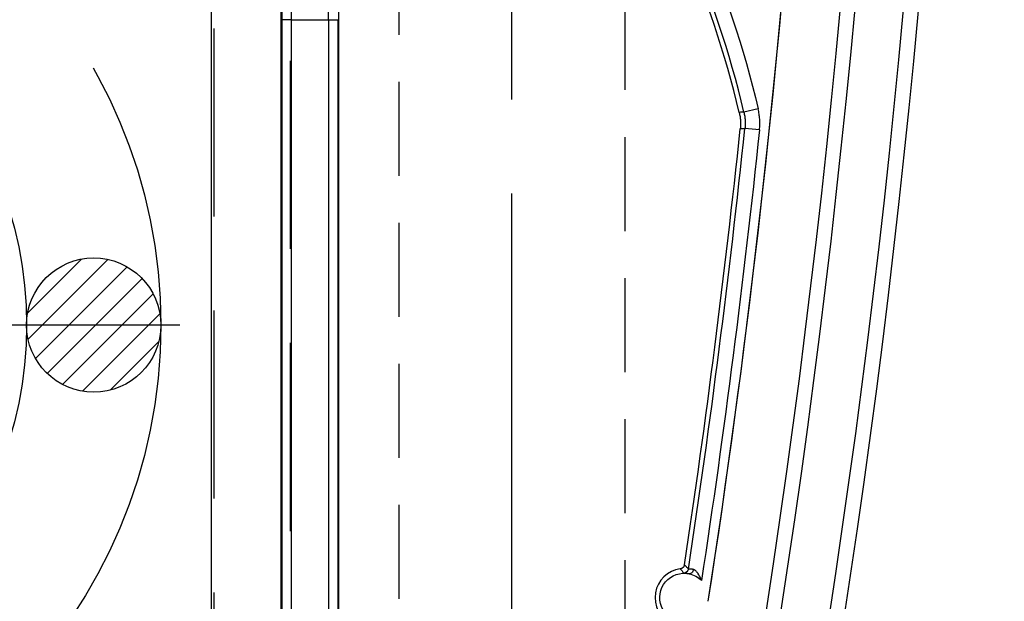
# Model space of a CAD drawing. Extents: x 2651 to 7771, y -1163 to 1075.
# Tile 63 of 256: x 4121 to 4147, y 48 to 64. Entities that reach past the tile are written whole.
import ezdxf

# ---------------------------------------------------------------- set-up
doc = ezdxf.new("R2010")
doc.units = 0
doc.header["$LTSCALE"] = 10
for name, pattern in [('CENTER', [2, 1.25, -0.25, 0.25, -0.25]), ('CNSCEN', [17, 15, -1, 0, -1]), ('CNSHID', [4, 3, -1]), ('DASHED', [0.75, 0.5, -0.25]), ('HIDDEN', [0.375, 0.25, -0.125])]:
    doc.linetypes.add(name, pattern=pattern)
doc.layers.get('0').update_dxf_attribs({"linetype": 'CONTINUOUS'})
doc.layers.get('Defpoints').update_dxf_attribs({"linetype": 'CONTINUOUS'})
for name, color, linetype in [('1', 7, 'CONTINUOUS'), ('COOL', 150, 'HIDDEN'), ('DIM', 3, 'CONTINUOUS'), ('WL1-HL', 4, 'CNSHID'), ('WOR1-CL', 1, 'CNSCEN')]:
    doc.layers.add(name, color=color, linetype=linetype)
doc.styles.get("Standard").update_dxf_attribs({"font": 'romans.shx'})
doc.dimstyles.new('MM& INCH5', dxfattribs={"dimtxt": 5, "dimasz": 2.5, "dimexe": 1, "dimexo": 0.5, "dimtad": 0, "dimrnd": 1.38778e-17, "dimzin": 9, "dimdsep": 46, "dimtxsty": 'Standard', "dimblk": 'CLOSED', "dimcen": 0, "dimclrd": 3, "dimclre": 3, "dimclrt": 3, "dimazin": 2, "dimtfac": 0.75, "dimtofl": 0, "dimtmove": 0, "dimatfit": 3, "dimfxl": 0, "dimtolj": 1, "dimarcsym": 0})

# ---------------------------------------------------------------- blocks, each defined once
blk = doc.blocks.new('DSD')
at = {"layer": '1', "color": 6, "linetype": 'DASHED'}
for p, q in [((499.908, 459.883), (499.908, 509.019)), ((501.927, 509.019), (501.927, 460.933)), ((501.71, 495.113), (501.705, 495.113))]:
    blk.add_line(p, q, dxfattribs=at)
at = {"layer": '1', "color": 252, "linetype": 'Continuous'}
for p, q in [((501.692, 464.145), (501.692, 508.531)), ((499.831, 508.003), (499.831, 464.659)), ((501.71, 495.113), (501.71, 477.638)), ((501.969, 495.113), (501.71, 495.113)), ((501.969, 495.113), (502.947, 495.113)), ((501.969, 477.638), (501.969, 495.113)), ((502.947, 495.113), (502.947, 477.638)), ((502.947, 495.113), (503.206, 495.113)), ((503.206, 477.638), (503.206, 495.113)), ((514.366, 492.744), (513.988, 492.655)), ((514.402, 492.182), (514.015, 492.223))]:
    blk.add_line(p, q, dxfattribs=at)
at = {"layer": '1', "color": 7, "linetype": 'Continuous'}
blk.add_line((503.222, 464.844), (503.222, 508.076), dxfattribs=at)
at = {"layer": '1', "color": 252, "linetype": 'Continuous', "extrusion": (0, 0, -1)}
for centre, radius, start, end in [((-258.538, 518.994), 259.469, 171.21206, 188.78794), ((-487.959, 486.516), 27.132, 125.0137, 166.7286), ((-258.538, 518.994), 257.265, 185.98213, 188.67217)]:
    blk.add_arc(centre, radius, start, end, dxfattribs=at)
at = {"layer": '1', "color": 252, "linetype": 'Continuous'}
for centre, radius, start, end in [((258.538, 518.994), 260.764, 351.21206, 8.78754), ((258.538, 518.994), 257.526, 351.21206, 8.78794), ((487.959, 486.516), 26.743, 13.2714, 54.9863), ((258.538, 518.994), 256.876, 351.38336, 354.01787)]:
    blk.add_arc(centre, radius, start, end, dxfattribs=at)
at = {"layer": '1', "color": 7, "linetype": 'Continuous', "extrusion": (0, 0, -1)}
for centre, radius, start, end in [((-258.538, 518.994), 261.153, 171.21206, 188.78794), ((-258.538, 518.994), 259.08, 171.21206, 188.78794), ((-512.4, 479.749), 0.648, 276.418, 102.0087), ((-512.4, 479.749), 0.648, 102.0087, 135.4131)]:
    blk.add_arc(centre, radius, start, end, dxfattribs=at)
at = {"layer": '1', "color": 110, "linetype": 'Continuous'}
blk.add_arc((258.538, 518.994), 257.526, 351.21206, 0, dxfattribs=at)
at = {"layer": '1', "color": 7, "linetype": 'Continuous'}
for centre, radius, start, end in [((487.959, 486.516), 26.62, 13.3184, 54.4749), ((258.538, 518.994), 256.753, 351.40512, 354.0132), ((512.4, 479.749), 0.772, 97.6644, 243.8079)]:
    blk.add_arc(centre, radius, start, end, dxfattribs=at)
blk.add_ellipse((502.89, 495.113), major_axis=(0, 12.954), ratio=0.004451, start_param=4.712389, end_param=6.146594, dxfattribs=at)
at = {"layer": '1', "color": 252, "linetype": 'Continuous', "extrusion": (0, 0, -1)}
blk.add_ellipse((512.387, 480.528), major_axis=(0.0975, 0.0853), ratio=0.999984, start_param=0.869298, end_param=2.272295, dxfattribs=at)
at = {"layer": '1', "color": 7, "linetype": 'Continuous', "extrusion": (0, 0, -1)}
blk.add_ellipse((512.562, 480.509), major_axis=(-0.027, -0.127), ratio=0.659458, start_param=4.670772, end_param=6.277381, dxfattribs=at)
at = {"layer": '1', "color": 252, "linetype": 'Continuous'}
blk.add_rational_spline([(501.825, 508.326), (501.757, 508.326), (501.71, 502.853), (501.71, 495.113)], [1, 0.804737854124, 0.804737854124, 1], degree=3, dxfattribs=at)
blk.add_open_spline([(501.969, 495.113), (501.969, 495.394), (501.969, 495.967), (501.97, 496.839), (501.972, 497.737), (501.975, 498.655), (501.978, 499.586), (501.982, 500.522), (501.986, 501.455), (501.992, 502.375), (501.998, 503.272), (502.005, 504.132), (502.012, 504.945), (502.02, 505.695), (502.029, 506.369), (502.039, 506.953), (502.049, 507.432), (502.06, 507.789), (502.072, 508.022), (502.08, 508.052), (502.084, 508.067)], degree=3, knots=[0, 0, 0, 0, 0.041403, 0.084471, 0.129205, 0.175604, 0.223668, 0.273397, 0.324791, 0.377851, 0.432575, 0.488964, 0.547018, 0.606736, 0.668119, 0.731167, 0.795879, 0.862255, 0.930296, 1, 1, 1, 1], dxfattribs=at)
for points in [[(514.402, 492.182), (514.407, 492.23), (514.413, 492.324), (514.41, 492.465), (514.395, 492.605), (514.377, 492.698), (514.366, 492.744)], [(513.988, 492.655), (513.946, 492.653), (513.905, 492.651), (513.863, 492.648)], [(513.891, 492.215), (513.933, 492.217), (513.974, 492.22), (514.015, 492.223)], [(512.297, 480.514), (512.329, 480.477), (512.359, 480.438), (512.389, 480.398)], [(512.515, 480.508), (512.497, 480.528), (512.462, 480.567), (512.426, 480.605), (512.408, 480.623)]]:
    blk.add_open_spline(points, degree=3, dxfattribs=at)
at = {"layer": '1', "color": 7, "linetype": 'Continuous'}
for points in [[(513.863, 492.648), (513.872, 492.612), (513.886, 492.541), (513.897, 492.433), (513.9, 492.324), (513.895, 492.251), (513.891, 492.215)], [(513.988, 492.655), (513.996, 492.619), (514.01, 492.548), (514.021, 492.44), (514.024, 492.332), (514.019, 492.259), (514.015, 492.223)]]:
    blk.add_open_spline(points, degree=3, dxfattribs=at)
for points, knots in [([(512.408, 480.623), (512.407, 480.616), (512.404, 480.602), (512.399, 480.59), (512.394, 480.581), (512.392, 480.577), (512.389, 480.571), (512.383, 480.563), (512.376, 480.555), (512.369, 480.548), (512.365, 480.545), (512.361, 480.541), (512.352, 480.534), (512.343, 480.529), (512.335, 480.525), (512.33, 480.523), (512.324, 480.52), (512.314, 480.517), (512.304, 480.515), (512.297, 480.514)], [0, 0, 0, 0, 0.125, 0.25, 0.25, 0.3125, 0.3125, 0.375, 0.5, 0.5, 0.5625, 0.5625, 0.625, 0.75, 0.75, 0.8125, 0.8125, 0.875, 1, 1, 1, 1]), ([(512.647, 480.496), (512.637, 480.498), (512.627, 480.5), (512.613, 480.503), (512.609, 480.503), (512.604, 480.504), (512.599, 480.505), (512.594, 480.505), (512.586, 480.506), (512.569, 480.508), (512.556, 480.508), (512.552, 480.508), (512.547, 480.508), (512.542, 480.508), (512.538, 480.508), (512.533, 480.508), (512.528, 480.508), (512.523, 480.508), (512.519, 480.506), (512.514, 480.508)], [0, 0, 0, 0, 0.125, 0.125, 0.1875, 0.1875, 0.21875, 0.21875, 0.25, 0.375, 0.5, 0.5, 0.5625, 0.5625, 0.625, 0.625, 0.75, 0.875, 1, 1, 1, 1]), ([(512.862, 480.203), (512.851, 480.23), (512.847, 480.242), (512.84, 480.257), (512.837, 480.264), (512.83, 480.279), (512.827, 480.287), (512.816, 480.309), (512.808, 480.323), (512.792, 480.351), (512.784, 480.365), (512.771, 480.385), (512.766, 480.392), (512.759, 480.401), (512.757, 480.405), (512.752, 480.411), (512.749, 480.415), (512.737, 480.43), (512.727, 480.441), (512.711, 480.457), (512.705, 480.462), (512.697, 480.469), (512.694, 480.472), (512.689, 480.475), (512.685, 480.478), (512.677, 480.483), (512.668, 480.489), (512.659, 480.492), (512.655, 480.494), (512.65, 480.495), (512.646, 480.496)], [0, 0, 0, 0, 0.125, 0.125, 0.1875, 0.1875, 0.25, 0.25, 0.375, 0.375, 0.5, 0.5, 0.5625, 0.5625, 0.59375, 0.59375, 0.625, 0.625, 0.75, 0.75, 0.8125, 0.8125, 0.84375, 0.84375, 0.875, 0.875, 0.9375, 0.96875, 0.96875, 1, 1, 1, 1]), ([(512.39, 480.397), (512.395, 480.397), (512.399, 480.398), (512.404, 480.397), (512.409, 480.397), (512.413, 480.397), (512.418, 480.397), (512.423, 480.397), (512.427, 480.397), (512.446, 480.395), (512.463, 480.394), (512.476, 480.392), (512.481, 480.392), (512.491, 480.39), (512.506, 480.388), (512.523, 480.385), (512.535, 480.382)], [0, 0, 0, 0, 0.125, 0.25, 0.375, 0.375, 0.4375, 0.4375, 0.5, 0.625, 0.75, 0.75, 0.8125, 0.8125, 0.875, 1, 1, 1, 1])]:
    blk.add_open_spline(points, degree=3, knots=knots, dxfattribs=at)
blk = doc.blocks.new('*D149')
at = {"layer": 'Defpoints', "color": 0}
for p in [(4171.684, 387.642), (3870.047, 12.642), (3896.684, 12.642)]:
    blk.add_point(p, dxfattribs=at)
at = {"layer": 'DIM', "color": 3, "lineweight": -2}
blk.add_line((3896.184, 12.642), (3870.047, 12.642), dxfattribs=at)
at = {"layer": 'DIM', "color": 3, "insert": (3844.303, 12.642), "char_height": 5, "attachment_point": 5}
blk.add_mtext('\\A1;375 [14.764]', dxfattribs=at)
blk = doc.blocks.new('_Closed')
at = {"color": 0, "linetype": 'ByBlock', "lineweight": -2}
for p, q in [((-1, 0.167), (0, 0)), ((-1, 0.167), (-1, -0.167)), ((0, 0), (-1, -0.167)), ((0, 0), (-1, 0))]:
    blk.add_line(p, q, dxfattribs=at)
blk = doc.blocks.new('*D150')
at = {"layer": 'Defpoints', "color": 0}
for p in [(4171.684, 387.642), (3870.047, 55.642), (3896.684, 55.642)]:
    blk.add_point(p, dxfattribs=at)
at = {"layer": 'DIM', "color": 3, "lineweight": -2}
blk.add_line((3896.184, 55.642), (3870.047, 55.642), dxfattribs=at)
at = {"layer": 'DIM', "color": 3, "insert": (3844.303, 55.642), "char_height": 5, "attachment_point": 5}
blk.add_mtext('\\A1;332 [13.071]', dxfattribs=at)
blk = doc.blocks.new('*D151')
at = {"layer": 'Defpoints', "color": 0}
for p in [(4171.684, 387.642), (3870.047, -22.358), (3962.156, -22.358)]:
    blk.add_point(p, dxfattribs=at)
at = {"layer": 'DIM', "color": 3, "lineweight": -2}
blk.add_line((3961.656, -22.358), (3870.047, -22.358), dxfattribs=at)
at = {"layer": 'DIM', "color": 3, "insert": (3844.303, -22.358), "char_height": 5, "attachment_point": 5}
blk.add_mtext('\\A1;410 [16.142]', dxfattribs=at)
blk = doc.blocks.new('*D152')
at = {"layer": 'Defpoints', "color": 0}
for p in [(4171.684, 387.642), (3870.047, -84.358), (3941.504, -84.358)]:
    blk.add_point(p, dxfattribs=at)
at = {"layer": 'DIM', "color": 3, "lineweight": -2}
blk.add_line((3941.004, -84.358), (3870.047, -84.358), dxfattribs=at)
at = {"layer": 'DIM', "color": 3, "insert": (3844.303, -84.358), "char_height": 5, "attachment_point": 5}
blk.add_mtext('\\A1;472 [18.583]', dxfattribs=at)
blk = doc.blocks.new('*D153')
at = {"layer": 'Defpoints', "color": 0}
for p in [(4171.684, 387.642), (3870.047, -57.358), (4069.264, -57.358)]:
    blk.add_point(p, dxfattribs=at)
at = {"layer": 'DIM', "color": 3, "lineweight": -2}
blk.add_line((4068.764, -57.358), (3870.047, -57.358), dxfattribs=at)
at = {"layer": 'DIM', "color": 3, "insert": (3846.684, -57.358), "char_height": 5, "attachment_point": 5}
blk.add_mtext('\\A1;445 [17.52]', dxfattribs=at)
blk = doc.blocks.new('*D154')
at = {"layer": 'Defpoints', "color": 0}
for p in [(4171.684, 387.642), (3870.047, -104.358), (4071.444, -104.358)]:
    blk.add_point(p, dxfattribs=at)
at = {"layer": 'DIM', "color": 3, "lineweight": -2}
blk.add_line((4070.944, -104.358), (3870.047, -104.358), dxfattribs=at)
at = {"layer": 'DIM', "color": 3, "insert": (3846.684, -104.358), "char_height": 5, "attachment_point": 5}
blk.add_mtext('\\A1;492 [19.37]', dxfattribs=at)
blk = doc.blocks.new('*D155')
at = {"layer": 'Defpoints', "color": 0}
for p in [(4171.684, 387.642), (3870.047, -124.358), (4057.484, -124.358)]:
    blk.add_point(p, dxfattribs=at)
at = {"layer": 'DIM', "color": 3, "lineweight": -2}
blk.add_line((4056.984, -124.358), (3870.047, -124.358), dxfattribs=at)
at = {"layer": 'DIM', "color": 3, "insert": (3844.303, -124.358), "char_height": 5, "attachment_point": 5}
blk.add_mtext('\\A1;512 [20.157]', dxfattribs=at)
blk = doc.blocks.new('*D192')
at = {"layer": 'Defpoints', "color": 0}
for p in [(4171.684, 387.642), (3870.047, 32.042), (4076.434, 32.042)]:
    blk.add_point(p, dxfattribs=at)
at = {"layer": 'DIM', "color": 3, "lineweight": -2}
blk.add_line((4075.934, 32.042), (3870.047, 32.042), dxfattribs=at)
at = {"layer": 'DIM', "color": 3, "insert": (3849.065, 32.042), "char_height": 5, "attachment_point": 5}
blk.add_mtext('\\A1;355.6 [14]', dxfattribs=at)
blk = doc.blocks.new('*D194')
at = {"layer": 'Defpoints', "color": 0}
for p in [(4171.684, 387.642), (3974.684, -117.538), (3974.684, -149.953)]:
    blk.add_point(p, dxfattribs=at)
at = {"layer": 'DIM', "color": 3, "lineweight": -2}
blk.add_line((3974.684, -118.038), (3974.684, -149.953), dxfattribs=at)
at = {"layer": 'DIM', "color": 3, "insert": (3974.684, -172.959), "char_height": 5, "attachment_point": 5, "rotation": 90}
blk.add_mtext('\\A1;197 [7.756]', dxfattribs=at)
blk = doc.blocks.new('*D195')
at = {"layer": 'Defpoints', "color": 0}
for p in [(4171.684, 387.642), (4046.684, -137.358), (4046.684, -149.953)]:
    blk.add_point(p, dxfattribs=at)
at = {"layer": 'DIM', "color": 3, "lineweight": -2}
blk.add_line((4046.684, -137.858), (4046.684, -149.953), dxfattribs=at)
at = {"layer": 'DIM', "color": 3, "insert": (4046.684, -172.959), "char_height": 5, "attachment_point": 5, "rotation": 90}
blk.add_mtext('\\A1;125 [4.921]', dxfattribs=at)
blk = doc.blocks.new('*D196')
at = {"layer": 'Defpoints', "color": 0}
for p in [(4171.684, 387.642), (4064.684, -131.558), (4064.684, -149.953)]:
    blk.add_point(p, dxfattribs=at)
at = {"layer": 'DIM', "color": 3, "lineweight": -2}
blk.add_line((4064.684, -132.058), (4064.684, -149.953), dxfattribs=at)
at = {"layer": 'DIM', "color": 3, "insert": (4064.684, -172.959), "char_height": 5, "attachment_point": 5, "rotation": 90}
blk.add_mtext('\\A1;107 [4.213]', dxfattribs=at)
blk = doc.blocks.new('*D197')
at = {"layer": 'Defpoints', "color": 0}
for p in [(4171.684, 387.642), (4086.684, -119.598), (4086.684, -149.953)]:
    blk.add_point(p, dxfattribs=at)
at = {"layer": 'DIM', "color": 3, "lineweight": -2}
blk.add_line((4086.684, -120.098), (4086.684, -149.953), dxfattribs=at)
at = {"layer": 'DIM', "color": 3, "insert": (4086.684, -170.935), "char_height": 5, "attachment_point": 5, "rotation": 90}
blk.add_mtext('\\A1;85 [3.346]', dxfattribs=at)
blk = doc.blocks.new('*D198')
at = {"layer": 'Defpoints', "color": 0}
for p in [(4171.684, 387.642), (4096.684, -84.778), (4096.684, -149.953)]:
    blk.add_point(p, dxfattribs=at)
at = {"layer": 'DIM', "color": 3, "lineweight": -2}
blk.add_line((4096.684, -85.278), (4096.684, -149.953), dxfattribs=at)
at = {"layer": 'DIM', "color": 3, "insert": (4096.684, -170.935), "char_height": 5, "attachment_point": 5, "rotation": 90}
blk.add_mtext('\\A1;75 [2.953]', dxfattribs=at)
blk = doc.blocks.new('*D279')
at = {"layer": 'Defpoints', "color": 0}
for p in [(4171.684, 387.642), (3870.047, -67.358), (3896.684, -67.358)]:
    blk.add_point(p, dxfattribs=at)
at = {"layer": 'DIM', "color": 3, "lineweight": -2}
blk.add_line((3896.184, -67.358), (3870.047, -67.358), dxfattribs=at)
at = {"layer": 'DIM', "color": 3, "insert": (3844.303, -67.358), "char_height": 5, "attachment_point": 5}
blk.add_mtext('\\A1;455 [17.913]', dxfattribs=at)
blk = doc.blocks.new('*X8')
at = {"color": 0}
for p, q in [((769.614, 286.66), (771.046, 288.092)), ((769.624, 285.963), (771.743, 288.082)), ((769.819, 285.451), (772.255, 287.887)), ((770.129, 285.053), (772.653, 287.577)), ((770.539, 284.757), (772.949, 287.167)), ((771.067, 284.578), (773.128, 286.639)), ((771.802, 284.605), (773.101, 285.904))]:
    blk.add_line(p, q, dxfattribs=at)
blk = doc.blocks.new('117')
at = {"layer": 'WL1-HL'}
for centre, radius in [((254.95, 1693.104), 13.87), ((254.95, 1693.104), 10.3), ((267.035, 1693.104), 1.785)]:
    blk.add_circle(centre, radius, dxfattribs=at)
at = {"layer": 'WOR1-CL'}
blk.add_line((269.32, 1693.104), (240.58, 1693.104), dxfattribs=at)
at = {"layer": 'WL1-HL'}
blk.add_blockref('*X8', (-504.334, 1406.767), dxfattribs=at)
blk = doc.blocks.new('A$C257357D5')
at = {"layer": 'COOL'}
blk.add_blockref('117', (-315.95, -1725.104), dxfattribs=at)

msp = doc.modelspace()

# ---------------------------------------------------------------- linework, layer by layer
at = {"layer": 'COOL', "color": 1, "linetype": 'CENTER'}
msp.add_line((4133.884, -113.358), (4133.884, 677.374), dxfattribs=at)
at = {"layer": 'COOL'}
msp.add_lwpolyline([(4130.883, -101.64), (4130.884, 675.642), (4133.884, 677.374), (4136.884, 675.642), (4136.883, -101.64)], dxfattribs=at)

# ---------------------------------------------------------------- block references
at = {"layer": 'DIM'}
for name, p in [('DSD', (3626.059, -431.352)), ('A$C257357D5', (4171.684, 87.642))]:
    msp.add_blockref(name, p, dxfattribs=at)

# ---------------------------------------------------------------- dimensions: what is measured, and where the dimension line sits
for feature_location, offset, dtype, picture, middle in [((3962.156, -22.358), (-92.109, 0), 0, '*D151', (3844.303, -22.358)), ((3941.504, -84.358), (-71.457, 0), 0, '*D152', (3844.303, -84.358)), ((3896.684, -67.358), (-26.637, 0), 0, '*D279', (3844.303, -67.358)), ((4057.484, -124.358), (-187.437, 0), 0, '*D155', (3844.303, -124.358)), ((3896.684, 12.642), (-26.637, 0), 0, '*D149', (3844.303, 12.642)), ((3896.684, 55.642), (-26.637, 0), 0, '*D150', (3844.303, 55.642)), ((4069.264, -57.358), (-199.217, 0), 0, '*D153', (3846.684, -57.358)), ((4071.444, -104.358), (-201.397, 0), 0, '*D154', (3846.684, -104.358)), ((4076.434, 32.042), (-206.387, 0), 0, '*D192', (3849.065, 32.042)), ((3974.684, -117.538), (0, -32.415), 1, '*D194', (3974.684, -172.959)), ((4046.684, -137.358), (0, -12.595), 1, '*D195', (4046.684, -172.959)), ((4064.684, -131.558), (0, -18.395), 1, '*D196', (4064.684, -172.959)), ((4086.684, -119.598), (0, -30.355), 1, '*D197', (4086.684, -170.935)), ((4096.684, -84.778), (0, -65.175), 1, '*D198', (4096.684, -170.935))]:
    dim = msp.add_ordinate_dim(feature_location=feature_location, offset=offset, dtype=dtype, origin=(4171.684, 387.642), dimstyle='MM& INCH5', dxfattribs=at)
    dim.commit()
    dim.dimension.update_dxf_attribs({"geometry": picture, "text_midpoint": middle})

doc.saveas('drawing.dxf')
